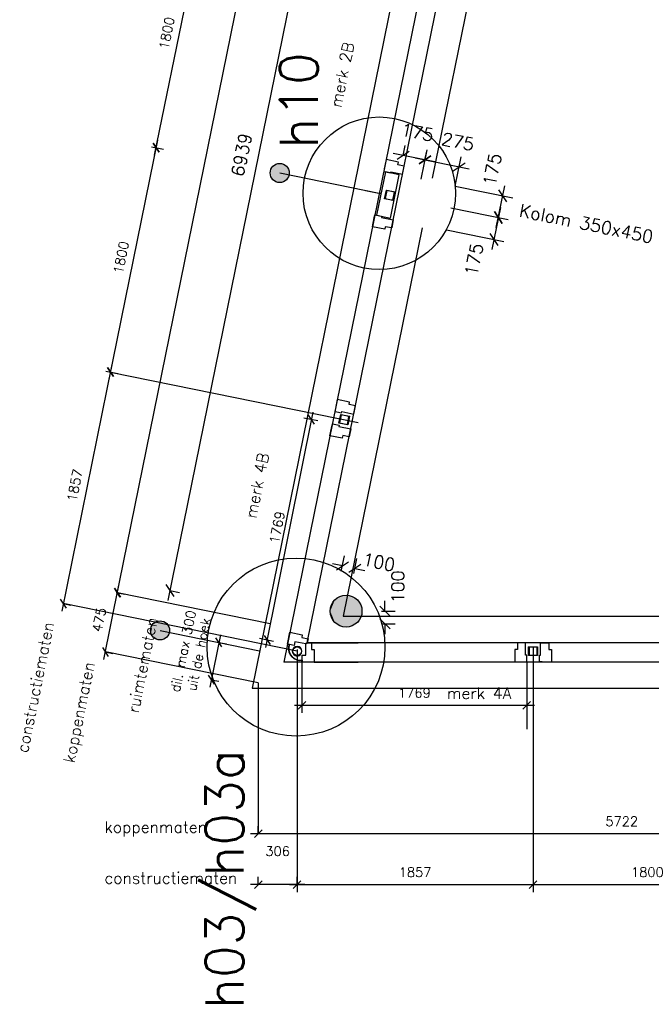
# Model space of a CAD drawing. Extents: x -84256 to 172857, y -58817 to 112048.
# Tile 1 of 90: x -84256 to -79285, y -58817 to -51075. Entities that reach past the tile are written whole.
import ezdxf

# ---------------------------------------------------------------- set-up
doc = ezdxf.new("R2010")
doc.units = 0
doc.header["$LTSCALE"] = 50
doc.header["$MEASUREMENT"] = 0
doc.header["$PDMODE"] = 3
doc.header["$PDSIZE"] = 0.001
doc.layers.get('0').update_dxf_attribs({"linetype": 'CONTINUOUS'})
doc.layers.get('DEFPOINTS').update_dxf_attribs({"linetype": 'CONTINUOUS'})
for name, color, linetype in [('_DETAILNUMMERS', 4, 'CONTINUOUS'), ('_DETAILNUMMERSTEKST', 4, 'CONTINUOUS'), ('A--01A1_ACEER', 1, 'CONTINUOUS'), ('A--A28--_F-2--', 7, 'CONTINUOUS'), ('A--A28--_F12--', 7, 'CONTINUOUS'), ('A--L21--', 3, 'CONTINUOUS'), ('A--L21A3_BUITENWAND', 3, 'CONTINUOUS'), ('A--L28--', 7, 'CONTINUOUS'), ('A--L28--_F-2--', 7, 'CONTINUOUS'), ('A--L28--_F12--', 7, 'CONTINUOUS'), ('A--L31--', 2, 'CONTINUOUS'), ('A--L31--_F123-', 7, 'CONTINUOUS'), ('A--L3A1_VPORTS', 1, 'CONTINUOUS'), ('A--M$1A-_F123-', 1, 'CONTINUOUS'), ('A--T$1A-25_TEKST', 2, 'CONTINUOUS'), ('A--T01A-18_TEKST', 1, 'CONTINUOUS'), ('TEKST_KOZIJNMERK', 10, 'CONTINUOUS'), ('X--LR---_CP', 7, 'CONTINUOUS')]:
    doc.layers.add(name, color=color, linetype=linetype)
doc.styles.add('ALFA-0_25', font='ROMANS')
doc.styles.add('B-01', font='SIMPLEX.SHX', dxfattribs={"width": 0.8, "height": 4.5})
doc.styles.add('HIEMSTRA', font='romans.shx')
doc.dimstyles.get("Standard").update_dxf_attribs({"dimscale": 40, "dimtxt": 2.5, "dimasz": 2, "dimexe": 0.3, "dimexo": 0.3, "dimgap": 2, "dimtad": 0, "dimdec": 0, "dimzin": 0, "dimdsep": 46, "dimtxsty": 'HIEMSTRA', "dimblk1": 'OBLIQUE', "dimblk2": 'OBLIQUE', "dimsah": 1, "dimcen": -0.09, "dimdle": 0.3, "dimse1": 1, "dimclrd": 2, "dimclre": 2, "dimclrt": 3, "dimadec": 0, "dimazin": 0, "dimtfac": 1, "dimtdec": 4, "dimtix": 1, "dimtmove": 0, "dimatfit": 3, "dimldrblk": 'OBLIQUE', "dimfxl": 1, "dimtvp": 625, "dimtolj": 1, "dimtzin": 0, "dimarcsym": 0})
doc.dimstyles.new('STANDARD$0', dxfattribs={"dimscale": 50, "dimtxt": 2.5, "dimasz": 2, "dimexe": 2, "dimexo": 0, "dimgap": 2, "dimtad": 1, "dimdec": 0, "dimzin": 0, "dimdsep": 46, "dimtxsty": 'ALFA-0_25', "dimblk1": 'OBLIQUE', "dimblk2": 'OBLIQUE', "dimsah": 1, "dimcen": -3, "dimdle": 2, "dimclrd": 1, "dimclre": 1, "dimclrt": 2, "dimadec": 0, "dimazin": 0, "dimtfac": 0.666667, "dimtofl": 0, "dimtmove": 2, "dimatfit": 3, "dimldrblk": 'OBLIQUE', "dimfxl": 1, "dimtvp": 0.833333, "dimtolj": 1, "dimtzin": 0, "dimarcsym": 0})

# ---------------------------------------------------------------- blocks, each defined once
blk = doc.blocks.new('_OBLIQUE')
at = {"color": 0, "linetype": 'ByBlock'}
blk.add_line((-0.5, -0.5), (0.5, 0.5), dxfattribs=at)
blk = doc.blocks.new('*D662')
at = {"layer": 'A--M$1A-_F123-', "color": 2, "lineweight": -2, "transparency": 16777216}
for p, q in [((10779.1, 13557.1), (10825.9, 13787)), ((10731.5, 13724.5), (11157.8, 13637.7)), ((11048.5, 13502.2), (11095.4, 13732.1))]:
    blk.add_line(p, q, dxfattribs=at)
at = {"layer": 'DEFPOINTS', "color": 0, "transparency": 16777216}
for p in [(11079.4, 13653.7), (10779.1, 13557.1), (11048.5, 13502.2)]:
    blk.add_point(p, dxfattribs=at)
at = {"layer": 'A--M$1A-_F123-', "color": 2, "lineweight": -2, "transparency": 16777216, "xscale": 80, "yscale": 80, "zscale": 80}
for p, rotation in [((10809.9, 13708.6), 168.4862903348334), ((11079.4, 13653.7), 348.4862903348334)]:
    blk.add_blockref('_OBLIQUE', p, dxfattribs=dict(at, rotation=rotation))
at = {"layer": 'A--M$1A-_F123-', "color": 3, "transparency": 16777216, "insert": (11069.7, 13851.4), "char_height": 100, "attachment_point": 5, "rotation": 348.48629, "style": 'HIEMSTRA'}
blk.add_mtext('\\A1;275', dxfattribs=at)
blk = doc.blocks.new('*D663')
at = {"layer": 'A--M$1A-_F123-', "color": 2, "lineweight": -2, "transparency": 16777216}
for p, q in [((11013.6, 13330.7), (11465.6, 13238.6)), ((11403.2, 13333), (11336.4, 13004.7)), ((10978.7, 13159.2), (11430.7, 13067.1))]:
    blk.add_line(p, q, dxfattribs=at)
at = {"layer": 'DEFPOINTS', "color": 0, "transparency": 16777216}
for p in [(11013.6, 13330.7), (10978.7, 13159.2), (11352.3, 13083.1)]:
    blk.add_point(p, dxfattribs=at)
at = {"layer": 'A--M$1A-_F123-', "color": 2, "lineweight": -2, "transparency": 16777216, "xscale": 80, "yscale": 80, "zscale": 80}
for p, rotation in [((11387.3, 13254.6), 78.48629033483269), ((11352.3, 13083.1), 258.4862903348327)]:
    blk.add_blockref('_OBLIQUE', p, dxfattribs=dict(at, rotation=rotation))
at = {"layer": 'A--M$1A-_F123-', "color": 3, "transparency": 16777216, "insert": (11196.2, 12925), "char_height": 100, "attachment_point": 5, "rotation": 78.48629, "style": 'HIEMSTRA'}
blk.add_mtext('\\A1;175', dxfattribs=at)
blk = doc.blocks.new('*D683')
at = {"color": 2, "linetype": 'ByBlock', "transparency": 16777216}
for p, q in [((10638.5, 13743.5), (10654.4, 13821.9)), ((10809.9, 13708.6), (10825.9, 13787)), ((10888.3, 13692.6), (10560.1, 13759.5))]:
    blk.add_line(p, q, dxfattribs=at)
at = {"layer": 'DEFPOINTS', "color": 0, "linetype": 'ByBlock', "transparency": 16777216}
for p in [(10638.5, 13743.5), (10638.5, 13743.5), (10809.9, 13708.6)]:
    blk.add_point(p, dxfattribs=at)
at = {"color": 2, "linetype": 'ByBlock', "transparency": 16777216, "xscale": 80, "yscale": 80, "zscale": 80}
for p, rotation in [((10638.5, 13743.5), 168.4862903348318), ((10809.9, 13708.6), 348.4862903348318)]:
    blk.add_blockref('_OBLIQUE', p, dxfattribs=dict(at, rotation=rotation))
at = {"color": 3, "linetype": 'ByBlock', "transparency": 16777216, "insert": (10750.1, 13924.5), "char_height": 100, "attachment_point": 5, "rotation": 348.48629, "style": 'HIEMSTRA'}
blk.add_mtext('\\A1;175', dxfattribs=at)
blk = doc.blocks.new('Q020476-')
at = {"layer": 'A--A28--_F12--', "color": 8}
for points in [[(-125, 0), (-47.8, 115.5), (0, 125)], [(-125, 0), (0, 125), (47.8, 115.5)], [(-125, 0), (-88.4, 88.4), (-47.8, 115.5)], [(-125, 0), (47.8, 115.5), (88.4, 88.4)], [(-125, 0), (-115.5, 47.8), (-88.4, 88.4)], [(-125, 0), (88.4, 88.4), (115.5, 47.8)], [(-125, 0), (115.5, 47.8), (125, 0)], [(-125, 0), (125, 0), (115.5, -47.8)], [(-125, 0), (115.5, -47.8), (88.4, -88.4)], [(-125, 0), (88.4, -88.4), (47.8, -115.5)], [(-125, 0), (47.8, -115.5), (0, -125)], [(-125, 0), (0, -125), (-47.8, -115.5)], [(-125, 0), (-47.8, -115.5), (-88.4, -88.4)], [(-125, 0), (-88.4, -88.4), (-115.5, -47.8)]]:
    blk.add_solid(points, dxfattribs=at)
at = {"layer": 'A--L28--_F12--', "color": 3, "linetype": 'Continuous'}
blk.add_lwpolyline([(-125, 0, -1), (125, 0, -1), (-125, 0)], format="xyb", close=True, dxfattribs=at)
at = {"layer": 'X--LR---_CP'}
for p in [(0, 125), (125, 0), (125, 0)]:
    blk.add_point(p, dxfattribs=at)
blk = doc.blocks.new('*D716')
at = {"color": 2, "linetype": 'ByBlock', "transparency": 16777216}
for p, q in [((10201.7, 17200.6), (8784.7, 10244.6)), ((10185.7, 17122.2), (10107.3, 17138.2)), ((8800.7, 10323), (8879.1, 10307))]:
    blk.add_line(p, q, dxfattribs=at)
at = {"layer": 'DEFPOINTS', "color": 0, "linetype": 'ByBlock', "transparency": 16777216}
for p in [(10185.7, 17122.2), (8800.7, 10323), (8800.7, 10323)]:
    blk.add_point(p, dxfattribs=at)
at = {"color": 2, "linetype": 'ByBlock', "transparency": 16777216, "xscale": 80, "yscale": 80, "zscale": 80}
for p, rotation in [((10185.7, 17122.2), 78.48629033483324), ((8800.7, 10323), 258.4862903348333)]:
    blk.add_blockref('_OBLIQUE', p, dxfattribs=dict(at, rotation=rotation))
at = {"color": 3, "linetype": 'ByBlock', "transparency": 16777216, "insert": (9365.8, 13748.6), "char_height": 100, "attachment_point": 5, "rotation": 78.48629, "style": 'HIEMSTRA'}
blk.add_mtext('\\A1;6939', dxfattribs=at)
blk = doc.blocks.new('*D729')
at = {"layer": 'A--M$1A-_F123-', "color": 2, "linetype": 'Continuous', "lineweight": -2, "transparency": 16777216}
for p, q in [((10494.7, 10159.9), (10494.7, 10239.9)), ((10467.8, 10159.9), (10574.7, 10159.9)), ((10467.8, 10059.9), (10574.7, 10059.9)), ((10494.7, 10059.9), (10494.7, 9979.9))]:
    blk.add_line(p, q, dxfattribs=at)
at = {"layer": 'DEFPOINTS', "color": 0, "linetype": 'Continuous', "transparency": 16777216}
for p in [(10467.8, 10159.9), (10494.7, 10159.9), (10467.8, 10059.9)]:
    blk.add_point(p, dxfattribs=at)
at = {"layer": 'A--M$1A-_F123-', "color": 2, "linetype": 'Continuous', "lineweight": -2, "transparency": 16777216, "xscale": 80, "yscale": 80, "zscale": 80}
for p, rotation in [((10494.7, 10159.9), 270), ((10494.7, 10059.9), 90)]:
    blk.add_blockref('_OBLIQUE', p, dxfattribs=dict(at, rotation=rotation))
at = {"layer": 'A--M$1A-_F123-', "color": 3, "linetype": 'Continuous', "transparency": 16777216, "insert": (10595.9, 10351.1), "char_height": 100, "attachment_point": 5, "rotation": 90, "style": 'HIEMSTRA'}
blk.add_mtext('\\A1;100', dxfattribs=at)
blk = doc.blocks.new('*D730')
at = {"layer": 'A--M$1A-_F123-', "color": 2, "linetype": 'Continuous', "lineweight": -2, "transparency": 16777216}
for p, q in [((10159.6, 10516.2), (10081.3, 10532.2)), ((10151.3, 10475.4), (10175.6, 10594.6)), ((10249.3, 10455.4), (10273.6, 10574.6)), ((10257.6, 10496.2), (10336, 10480.3))]:
    blk.add_line(p, q, dxfattribs=at)
at = {"layer": 'DEFPOINTS', "color": 0, "linetype": 'Continuous', "transparency": 16777216}
for p in [(10151.3, 10475.4), (10249.3, 10455.4), (10257.6, 10496.2)]:
    blk.add_point(p, dxfattribs=at)
at = {"layer": 'A--M$1A-_F123-', "color": 2, "linetype": 'Continuous', "lineweight": -2, "transparency": 16777216, "xscale": 80, "yscale": 80, "zscale": 80}
for p, rotation in [((10159.6, 10516.2), 348.4862903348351), ((10257.6, 10496.2), 168.486290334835)]:
    blk.add_blockref('_OBLIQUE', p, dxfattribs=dict(at, rotation=rotation))
at = {"layer": 'A--M$1A-_F123-', "color": 3, "linetype": 'Continuous', "transparency": 16777216, "insert": (10447.4, 10545.8), "char_height": 100, "attachment_point": 5, "rotation": 348.48629, "style": 'HIEMSTRA'}
blk.add_mtext('\\A1;100', dxfattribs=at)
blk = doc.blocks.new('*D734')
at = {"layer": 'A--M$1A-_F123-', "color": 2, "lineweight": -2, "transparency": 16777216}
for p, q in [((11048.5, 13502.2), (11500.6, 13410.1)), ((11371.3, 13176.2), (11438.2, 13504.4)), ((11013.6, 13330.7), (11465.6, 13238.6))]:
    blk.add_line(p, q, dxfattribs=at)
at = {"layer": 'DEFPOINTS', "color": 0, "transparency": 16777216}
for p in [(11048.5, 13502.2), (11422.2, 13426.1), (11013.6, 13330.7)]:
    blk.add_point(p, dxfattribs=at)
at = {"layer": 'A--M$1A-_F123-', "color": 2, "lineweight": -2, "transparency": 16777216, "xscale": 80, "yscale": 80, "zscale": 80}
for p, rotation in [((11422.2, 13426.1), 78.48629033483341), ((11387.3, 13254.6), 258.4862903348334)]:
    blk.add_blockref('_OBLIQUE', p, dxfattribs=dict(at, rotation=rotation))
at = {"layer": 'A--M$1A-_F123-', "color": 3, "transparency": 16777216, "insert": (11340.3, 13632.7), "char_height": 100, "attachment_point": 5, "rotation": 78.48629, "style": 'HIEMSTRA'}
blk.add_mtext('\\A1;175', dxfattribs=at)
blk = doc.blocks.new('*D745')
at = {"layer": 'A--M$1A-_F123-', "color": 1, "linetype": 'Continuous', "lineweight": -2, "transparency": 16777216}
for p, q in [((8282.1, 9780.9), (8400.7, 10363.5)), ((8388.7, 10304.7), (8447.5, 10292.7)), ((8294, 9839.7), (8352.8, 9827.7))]:
    blk.add_line(p, q, dxfattribs=at)
at = {"layer": 'DEFPOINTS', "color": 0, "linetype": 'Continuous', "transparency": 16777216}
for p in [(8388.7, 10304.7), (8388.7, 10304.7), (8294, 9839.7)]:
    blk.add_point(p, dxfattribs=at)
at = {"layer": 'A--M$1A-_F123-', "color": 1, "linetype": 'Continuous', "lineweight": -2, "transparency": 16777216, "xscale": 60, "yscale": 60, "zscale": 60}
for p, rotation in [((8388.7, 10304.7), 78.48629033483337), ((8294, 9839.7), 258.4862903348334)]:
    blk.add_blockref('_OBLIQUE', p, dxfattribs=dict(at, rotation=rotation))
at = {"layer": 'A--M$1A-_F123-', "color": 2, "linetype": 'Continuous', "transparency": 16777216, "insert": (8245.9, 10091.6), "char_height": 75, "attachment_point": 5, "rotation": 78.48629, "style": 'ALFA-0_25'}
blk.add_mtext('\\A1;475', dxfattribs=at)
blk = doc.blocks.new('Q020607-')
at = {"layer": 'A--A28--_F-2--', "color": 3}
for points in [[(-31.4, 31.5), (-35, -34.9), (-35, 35.1)], [(-31.4, 31.5), (-35, 35.1), (35, 35.1)], [(-31.4, 31.5), (-31.4, -31.3), (-35, -34.9)], [(35, 35.1), (31.4, 31.5), (-31.4, 31.5)], [(35, 35.1), (35, -34.9), (31.4, 31.5)], [(35, -34.9), (31.4, -31.3), (31.4, 31.5)], [(35, -34.9), (-35, -34.9), (-31.4, -31.3)], [(35, -34.9), (-31.4, -31.3), (31.4, -31.3)]]:
    blk.add_solid(points, dxfattribs=at)
at = {"layer": 'A--L28--_F-2--', "color": 3, "linetype": 'Continuous'}
blk.add_lwpolyline([(-35, -34.9), (-31.4, -31.3), (-31.4, 31.5), (31.4, 31.5), (31.4, -31.3), (-31.4, -31.3), (-35, -34.9), (35, -34.9), (35, 35.1), (-35, 35.1)], close=True, dxfattribs=at)
at = {"layer": 'X--LR---_CP', "color": 4, "linetype": 'Continuous'}
for p in [(-35, 0.1), (0, 0), (35, 0.1)]:
    blk.add_point(p, dxfattribs=at)
blk = doc.blocks.new('Q020664-')
at = {"layer": 'A--A28--_F-2--', "color": 3, "linetype": 'Continuous'}
for points in [[(-34, 0), (-38, 0), (-31.5, 13), (-35.2, 14.6)], [(-31.5, -13), (-35.2, -14.6), (-34, 0), (-38, 0)], [(-31.5, 13), (-35.2, 14.6), (-24.1, 24.1), (-26.9, 26.9)], [(-24.1, 24.1), (-26.9, 26.9), (-13, 31.5), (-14.6, 35.2)], [(-13, 31.5), (-14.6, 35.2), (0, 34), (0, 38)], [(0, 34), (0, 38), (13, 31.5), (14.6, 35.2)], [(13, 31.5), (14.6, 35.2), (24.1, 24.1), (26.9, 26.9)], [(24.1, 24.1), (26.9, 26.9), (31.5, 13), (35.2, 14.6)], [(31.5, 13), (35.2, 14.6), (34, 0), (38, 0)], [(34, 0), (38, 0), (31.5, -13), (35.2, -14.6)], [(-24.1, -24.1), (-26.9, -26.9), (-31.5, -13), (-35.2, -14.6)], [(-13, -31.5), (-14.6, -35.2), (-24.1, -24.1), (-26.9, -26.9)], [(0, -34), (0, -38), (-13, -31.5), (-14.6, -35.2)], [(13, -31.5), (14.6, -35.2), (0, -34), (0, -38)], [(24.1, -24.1), (26.9, -26.9), (13, -31.5), (14.6, -35.2)], [(31.5, -13), (35.2, -14.6), (24.1, -24.1), (26.9, -26.9)]]:
    blk.add_solid(points, dxfattribs=at)
at = {"layer": 'A--L28--_F-2--', "color": 3, "linetype": 'Continuous'}
blk.add_lwpolyline([(0, 38, 1), (0, -38, 1), (0, 38), (0, 34, -1), (0, -34, -1), (0, 34)], format="xyb", close=True, dxfattribs=at)
at = {"layer": 'X--LR---_CP', "color": 4, "linetype": 'Continuous'}
blk.add_point((0, 0), dxfattribs=at)
blk = doc.blocks.new('*D750')
at = {"layer": 'A--M$1A-_F123-', "color": 1, "linetype": 'Continuous', "lineweight": -2, "transparency": 16777216}
for p, q in [((9928.1, 11724.9), (9555, 9873.2)), ((9966, 11656.1), (9857.4, 11678)), ((9616.6, 9922), (9508, 9943.9))]:
    blk.add_line(p, q, dxfattribs=at)
at = {"layer": 'DEFPOINTS', "color": 0, "linetype": 'Continuous', "transparency": 16777216}
for p in [(9966, 11656.1), (9566.8, 9932.1), (9616.6, 9922)]:
    blk.add_point(p, dxfattribs=at)
at = {"layer": 'A--M$1A-_F123-', "color": 1, "linetype": 'Continuous', "lineweight": -2, "transparency": 16777216, "xscale": 60, "yscale": 60, "zscale": 60}
for p, rotation in [((9916.2, 11666.1), 78.60843282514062), ((9566.8, 9932.1), 258.6084328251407)]:
    blk.add_blockref('_OBLIQUE', p, dxfattribs=dict(at, rotation=rotation))
at = {"layer": 'A--M$1A-_F123-', "color": 2, "linetype": 'Continuous', "transparency": 16777216, "insert": (9645.9, 10818.3), "char_height": 75, "attachment_point": 5, "rotation": 78.60843, "style": 'ALFA-0_25'}
blk.add_mtext('\\A1;1769', dxfattribs=at)
blk = doc.blocks.new('*D751')
at = {"layer": 'A--M$1A-_F123-', "color": 1, "linetype": 'Continuous', "lineweight": -2, "transparency": 16777216}
for p, q in [((9841.8, 9446.2), (9841.8, 9359.7)), ((11610.8, 9446.2), (11610.8, 9359.7)), ((9781.8, 9419.7), (11670.8, 9419.7))]:
    blk.add_line(p, q, dxfattribs=at)
at = {"layer": 'DEFPOINTS', "color": 0, "linetype": 'Continuous', "transparency": 16777216}
for p in [(9841.8, 9446.2), (11610.8, 9446.2), (11610.8, 9419.7)]:
    blk.add_point(p, dxfattribs=at)
at = {"layer": 'A--M$1A-_F123-', "color": 1, "linetype": 'Continuous', "lineweight": -2, "transparency": 16777216, "xscale": 60, "yscale": 60, "zscale": 60, "rotation": 180}
blk.add_blockref('_OBLIQUE', (9841.8, 9419.7), dxfattribs=at)
at = {"layer": 'A--M$1A-_F123-', "color": 1, "linetype": 'Continuous', "lineweight": -2, "transparency": 16777216, "xscale": 60, "yscale": 60, "zscale": 60}
blk.add_blockref('_OBLIQUE', (11610.8, 9419.7), dxfattribs=at)
at = {"layer": 'A--M$1A-_F123-', "color": 2, "linetype": 'Continuous', "transparency": 16777216, "insert": (10726.3, 9517.2), "char_height": 75, "attachment_point": 5, "style": 'ALFA-0_25'}
blk.add_mtext('\\A1;1769', dxfattribs=at)
blk = doc.blocks.new('*D756')
at = {"layer": 'A--M$1A-_F123-', "color": 1, "linetype": 'Continuous', "lineweight": -2, "transparency": 16777216}
for p, q in [((8705.2, 13862.1), (8322, 11980.8)), ((8658.2, 13810.5), (8752, 13791.4)), ((8298.9, 12046.7), (8392.7, 12027.6))]:
    blk.add_line(p, q, dxfattribs=at)
at = {"layer": 'DEFPOINTS', "color": 0, "linetype": 'Continuous', "transparency": 16777216}
for p in [(8658.2, 13810.5), (8298.9, 12046.7), (8333.9, 12039.6)]:
    blk.add_point(p, dxfattribs=at)
at = {"layer": 'A--M$1A-_F123-', "color": 1, "linetype": 'Continuous', "lineweight": -2, "transparency": 16777216, "xscale": 60, "yscale": 60, "zscale": 60}
for p, rotation in [((8693.2, 13803.4), 78.48629033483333), ((8333.9, 12039.6), 258.4862903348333)]:
    blk.add_blockref('_OBLIQUE', p, dxfattribs=dict(at, rotation=rotation))
at = {"layer": 'A--M$1A-_F123-', "color": 2, "linetype": 'Continuous', "transparency": 16777216, "insert": (8418, 12940.9), "char_height": 75, "attachment_point": 5, "rotation": 78.48629, "style": 'ALFA-0_25'}
blk.add_mtext('\\A1;1800', dxfattribs=at)
blk = doc.blocks.new('*D757')
at = {"layer": 'A--M$1A-_F123-', "color": 1, "linetype": 'Continuous', "lineweight": -2, "transparency": 16777216}
for p, q in [((8345.9, 12098.4), (7951.3, 10161)), ((8333.9, 12039.6), (8392.7, 12027.6)), ((7963.2, 10219.8), (8022, 10207.8))]:
    blk.add_line(p, q, dxfattribs=at)
at = {"layer": 'DEFPOINTS', "color": 0, "linetype": 'Continuous', "transparency": 16777216}
for p in [(8333.9, 12039.6), (7963.2, 10219.8), (7963.2, 10219.8)]:
    blk.add_point(p, dxfattribs=at)
at = {"layer": 'A--M$1A-_F123-', "color": 1, "linetype": 'Continuous', "lineweight": -2, "transparency": 16777216, "xscale": 60, "yscale": 60, "zscale": 60}
for p, rotation in [((8333.9, 12039.6), 78.48629033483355), ((7963.2, 10219.8), 258.4862903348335)]:
    blk.add_blockref('_OBLIQUE', p, dxfattribs=dict(at, rotation=rotation))
at = {"layer": 'A--M$1A-_F123-', "color": 2, "linetype": 'Continuous', "transparency": 16777216, "insert": (8053.1, 11149.1), "char_height": 75, "attachment_point": 5, "rotation": 78.48629, "style": 'ALFA-0_25'}
blk.add_mtext('\\A1;1857', dxfattribs=at)
blk = doc.blocks.new('*D758')
at = {"layer": 'A--M$1A-_F123-', "color": 1, "linetype": 'Continuous', "lineweight": -2, "transparency": 16777216}
for p, q in [((11660.1, 8066), (11660.1, 7949.9)), ((13460.1, 8066), (13460.1, 7949.9)), ((11600.1, 8009.9), (13520.1, 8009.9))]:
    blk.add_line(p, q, dxfattribs=at)
at = {"layer": 'DEFPOINTS', "color": 0, "linetype": 'Continuous', "transparency": 16777216}
for p in [(11660.1, 8066), (13460.1, 8066), (13460.1, 8009.9)]:
    blk.add_point(p, dxfattribs=at)
at = {"layer": 'A--M$1A-_F123-', "color": 1, "linetype": 'Continuous', "lineweight": -2, "transparency": 16777216, "xscale": 60, "yscale": 60, "zscale": 60, "rotation": 180}
blk.add_blockref('_OBLIQUE', (11660.1, 8009.9), dxfattribs=at)
at = {"layer": 'A--M$1A-_F123-', "color": 1, "linetype": 'Continuous', "lineweight": -2, "transparency": 16777216, "xscale": 60, "yscale": 60, "zscale": 60}
blk.add_blockref('_OBLIQUE', (13460.1, 8009.9), dxfattribs=at)
at = {"layer": 'A--M$1A-_F123-', "color": 2, "linetype": 'Continuous', "transparency": 16777216, "insert": (12560.1, 8107.4), "char_height": 75, "attachment_point": 5, "style": 'ALFA-0_25'}
blk.add_mtext('\\A1;1800', dxfattribs=at)
blk = doc.blocks.new('*D761')
at = {"layer": 'A--M$1A-_F123-', "color": 1, "linetype": 'Continuous', "lineweight": -2, "transparency": 16777216}
for p, q in [((8681.2, 13744.6), (9064.5, 15625.9)), ((9017.5, 15574.3), (9111.3, 15555.2)), ((8658.2, 13810.5), (8752, 13791.4))]:
    blk.add_line(p, q, dxfattribs=at)
at = {"layer": 'DEFPOINTS', "color": 0, "linetype": 'Continuous', "transparency": 16777216}
for p in [(9017.5, 15574.3), (9052.5, 15567.1), (8658.2, 13810.5)]:
    blk.add_point(p, dxfattribs=at)
at = {"layer": 'A--M$1A-_F123-', "color": 1, "linetype": 'Continuous', "lineweight": -2, "transparency": 16777216, "xscale": 60, "yscale": 60, "zscale": 60}
for p, rotation in [((9052.5, 15567.1), 78.48629033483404), ((8693.2, 13803.4), 258.4862903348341)]:
    blk.add_blockref('_OBLIQUE', p, dxfattribs=dict(at, rotation=rotation))
at = {"layer": 'A--M$1A-_F123-', "color": 2, "linetype": 'Continuous', "transparency": 16777216, "insert": (8777.3, 14704.7), "char_height": 75, "attachment_point": 5, "rotation": 78.48629, "style": 'ALFA-0_25'}
blk.add_mtext('\\A1;1800', dxfattribs=at)
blk = doc.blocks.new('*D779')
at = {"layer": 'A--M$1A-_F123-', "color": 1, "linetype": 'Continuous', "lineweight": -2, "transparency": 16777216}
for p, q in [((9803.5, 9859.2), (9803.5, 7949.9)), ((9743.5, 8009.9), (11720.1, 8009.9)), ((11660.1, 8047.5), (11660.1, 7949.9))]:
    blk.add_line(p, q, dxfattribs=at)
at = {"layer": 'DEFPOINTS', "color": 0, "linetype": 'Continuous', "transparency": 16777216}
for p in [(9803.5, 9859.2), (11660.1, 8047.5), (11660.1, 8009.9)]:
    blk.add_point(p, dxfattribs=at)
at = {"layer": 'A--M$1A-_F123-', "color": 1, "linetype": 'Continuous', "lineweight": -2, "transparency": 16777216, "xscale": 60, "yscale": 60, "zscale": 60, "rotation": 180}
blk.add_blockref('_OBLIQUE', (9803.5, 8009.9), dxfattribs=at)
at = {"layer": 'A--M$1A-_F123-', "color": 1, "linetype": 'Continuous', "lineweight": -2, "transparency": 16777216, "xscale": 60, "yscale": 60, "zscale": 60}
blk.add_blockref('_OBLIQUE', (11660.1, 8009.9), dxfattribs=at)
at = {"layer": 'A--M$1A-_F123-', "color": 2, "linetype": 'Continuous', "transparency": 16777216, "insert": (10731.8, 8107.4), "char_height": 75, "attachment_point": 5, "style": 'ALFA-0_25'}
blk.add_mtext('\\A1;1857', dxfattribs=at)
blk = doc.blocks.new('*D780')
at = {"layer": 'A--M$1A-_F123-', "color": 1, "linetype": 'Continuous', "lineweight": -2, "transparency": 16777216}
for p, q in [((9497.4, 8409.9), (9497.4, 8469.9)), ((15219.6, 8409.9), (15219.6, 8469.9)), ((15279.6, 8409.9), (9437.4, 8409.9))]:
    blk.add_line(p, q, dxfattribs=at)
at = {"layer": 'DEFPOINTS', "color": 0, "linetype": 'Continuous', "transparency": 16777216}
for p in [(9497.4, 8409.9), (9497.4, 8409.9), (15219.6, 8409.9)]:
    blk.add_point(p, dxfattribs=at)
at = {"layer": 'A--M$1A-_F123-', "color": 1, "linetype": 'Continuous', "lineweight": -2, "transparency": 16777216, "xscale": 60, "yscale": 60, "zscale": 60, "rotation": 180}
blk.add_blockref('_OBLIQUE', (9497.4, 8409.9), dxfattribs=at)
at = {"layer": 'A--M$1A-_F123-', "color": 1, "linetype": 'Continuous', "lineweight": -2, "transparency": 16777216, "xscale": 60, "yscale": 60, "zscale": 60}
blk.add_blockref('_OBLIQUE', (15219.6, 8409.9), dxfattribs=at)
at = {"layer": 'A--M$1A-_F123-', "color": 2, "linetype": 'Continuous', "transparency": 16777216, "insert": (12358.5, 8507.4), "char_height": 75, "attachment_point": 5, "style": 'ALFA-0_25'}
blk.add_mtext('\\A1;5722', dxfattribs=at)
blk = doc.blocks.new('*D783')
at = {"layer": 'A--M$1A-_F123-', "color": 1, "linetype": 'Continuous', "lineweight": -2, "transparency": 16777216}
for p, q in [((8376.9, 10246.3), (10881.6, 22542.4)), ((10859.3, 22485.7), (10928.4, 22471.6)), ((8378.5, 10307.2), (8447.6, 10293.1))]:
    blk.add_line(p, q, dxfattribs=at)
at = {"layer": 'DEFPOINTS', "color": 0, "linetype": 'Continuous', "transparency": 16777216}
for p in [(10859.3, 22485.7), (10869.6, 22483.6), (8378.5, 10307.2)]:
    blk.add_point(p, dxfattribs=at)
at = {"layer": 'A--M$1A-_F123-', "color": 1, "linetype": 'Continuous', "lineweight": -2, "transparency": 16777216, "xscale": 60, "yscale": 60, "zscale": 60}
for p, rotation in [((10869.6, 22483.6), 78.48629033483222), ((8388.8, 10305.1), 258.4862903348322)]:
    blk.add_blockref('_OBLIQUE', p, dxfattribs=dict(at, rotation=rotation))
at = {"layer": 'A--M$1A-_F123-', "color": 2, "linetype": 'Continuous', "transparency": 16777216, "insert": (9533.7, 16413.8), "char_height": 75, "attachment_point": 5, "rotation": 78.48629, "style": 'ALFA-0_25'}
blk.add_mtext('\\A1;12429', dxfattribs=at)
blk = doc.blocks.new('*D805')
at = {"layer": 'A--M$1A-_F123-', "color": 1, "linetype": 'Continuous', "lineweight": -2, "transparency": 16777216}
for p, q in [((9497.4, 8009.9), (9497.4, 8069.9)), ((9803.5, 8009.9), (9803.5, 8069.9)), ((9863.5, 8009.9), (9437.4, 8009.9))]:
    blk.add_line(p, q, dxfattribs=at)
at = {"layer": 'DEFPOINTS', "color": 0, "linetype": 'Continuous', "transparency": 16777216}
for p in [(9497.4, 8009.9), (9497.4, 8009.9), (9803.5, 8009.9)]:
    blk.add_point(p, dxfattribs=at)
at = {"layer": 'A--M$1A-_F123-', "color": 1, "linetype": 'Continuous', "lineweight": -2, "transparency": 16777216, "xscale": 60, "yscale": 60, "zscale": 60, "rotation": 180}
blk.add_blockref('_OBLIQUE', (9497.4, 8009.9), dxfattribs=at)
at = {"layer": 'A--M$1A-_F123-', "color": 1, "linetype": 'Continuous', "lineweight": -2, "transparency": 16777216, "xscale": 60, "yscale": 60, "zscale": 60}
blk.add_blockref('_OBLIQUE', (9803.5, 8009.9), dxfattribs=at)
at = {"layer": 'A--M$1A-_F123-', "color": 2, "linetype": 'Continuous', "transparency": 16777216, "insert": (9650.5, 8272.4), "char_height": 75, "attachment_point": 5, "style": 'ALFA-0_25'}
blk.add_mtext('\\A1;306', dxfattribs=at)
blk = doc.blocks.new('DILATATIEVOEG')
at = {"layer": 'A--L21A3_BUITENWAND', "linetype": 'Continuous'}
h = blk.add_hatch(color=256, dxfattribs=at)
edge = h.paths.add_edge_path()
edge.add_arc((-800, 0), 75, 0, 360)
blk.add_line((-800, 0), (0, 0), dxfattribs=at)
blk.add_circle((-800, 0), 75, dxfattribs=at)
at = {"layer": 'X--LR---_CP', "linetype": 'Continuous'}
blk.add_point((0, 0), dxfattribs=at)
blk = doc.blocks.new('*D829')
at = {"color": 1, "linetype": 'ByBlock', "transparency": 16777216}
for p, q in [((9199.8, 9973), (9116, 9561.4)), ((9187.8, 9914.2), (9246.6, 9902.2)), ((9128, 9620.2), (9186.8, 9608.2))]:
    blk.add_line(p, q, dxfattribs=at)
at = {"layer": 'DEFPOINTS', "color": 0, "linetype": 'ByBlock', "transparency": 16777216}
for p in [(9187.8, 9914.2), (9128, 9620.2, -17), (9128, 9620.2, -17)]:
    blk.add_point(p, dxfattribs=at)
at = {"color": 1, "linetype": 'ByBlock', "transparency": 16777216, "xscale": 60, "yscale": 60, "zscale": 60}
for p, rotation in [((9187.8, 9914.2), 78.48629033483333), ((9128, 9620.2), 258.4862903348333)]:
    blk.add_blockref('_OBLIQUE', p, dxfattribs=dict(at, rotation=rotation))
at = {"color": 2, "linetype": 'ByBlock', "transparency": 16777216, "insert": (8967.6, 9832.2), "char_height": 75, "attachment_point": 5, "rotation": 78.48629, "style": 'ALFA-0_25'}
blk.add_mtext('\\A1;dil. max 300\\Puit de hoek', dxfattribs=at)
blk = doc.blocks.new('A$C33947343')
at = {"layer": '_DETAILNUMMERS'}
for centre, radius in [((1218, -11269.9), 600), ((563, -14838), 700)]:
    blk.add_circle(centre, radius, dxfattribs=at)
at = {"layer": 'A--01A1_ACEER'}
for p, q in [((684.7, -14805.5), (1050.9, -14805.5)), ((705.7, -14955.5), (1050.9, -14955.5))]:
    blk.add_line(p, q, dxfattribs=at)
at = {"layer": 'A--L21--'}
for points in [[(2299.8, -7888.3), (1635.2, -11150.8)], [(1555.4, -11542.7), (933.5, -14595.5), (6681.2, -14595.5)]]:
    blk.add_lwpolyline(points, dxfattribs=at)
at = {"layer": 'A--L21--', "color": 4, "linetype": 'Continuous', "elevation": 1}
blk.add_lwpolyline([(1265.7, -11101), (1196.1, -11442.7), (1305.8, -11465.1), (1375.5, -11123.4)], close=True, dxfattribs=at)
at = {"layer": 'A--L31--', "color": 2, "linetype": 'Continuous'}
for points in [[(1401.8, -11119.6), (1414.7, -11055.9), (1364.7, -11045.7), (1368.9, -11025.1), (1271.9, -11005.4), (1257.4, -11076.9), (1253, -11098.5), (1267.7, -11101.4), (1305.9, -11109.2), (1307.7, -11100.4)], [(1328.5, -11478.9), (1315.5, -11542.6), (1265.6, -11532.4), (1261.4, -11553), (1164.4, -11533.2), (1179, -11461.7), (1183.4, -11440.1), (1198, -11443.1), (1236.3, -11450.9), (1234.5, -11459.7)], [(1017.5, -13005.8), (1030.5, -12942.1), (980.5, -12931.9), (984.7, -12911.4), (887.7, -12891.6), (873.1, -12963.1), (868.7, -12984.7), (883.4, -12987.7), (921.7, -12995.5), (923.5, -12986.6)], [(993.9, -13121.5), (980.9, -13185.2), (931, -13175), (926.8, -13195.5), (829.8, -13175.8), (844.4, -13104.2), (848.8, -13082.7), (863.5, -13085.7), (901.7, -13093.5), (899.9, -13102.3)], [(650.7, -14805.5), (640.7, -14813.6), (554.6, -14796.3), (548.6, -14825.7), (510.4, -14818), (495.7, -14815), (514.6, -14721.9), (611.6, -14741.6), (607.5, -14762), (657.4, -14772.2)], [(610.7, -14955.5), (610.7, -14901.5), (640.7, -14901.5), (640.7, -14813.6), (650.7, -14805.5), (684.7, -14805.5), (684.7, -14856.5), (705.7, -14856.5), (705.7, -14955.5)], [(2369.7, -14805.4), (2304.7, -14805.4), (2304.7, -14856.4), (2283.7, -14856.4), (2283.7, -14955.4), (2356.7, -14955.4), (2378.7, -14955.4), (2378.7, -14940.4), (2378.7, -14901.4), (2369.7, -14901.4)], [(2487.7, -14805.4), (2552.7, -14805.5), (2552.7, -14856.5), (2573.7, -14856.5), (2573.7, -14955.5), (2500.7, -14955.4), (2478.7, -14955.4), (2478.7, -14940.4), (2478.7, -14901.4), (2487.7, -14901.4)]]:
    blk.add_lwpolyline(points, close=True, dxfattribs=at)
at = {"layer": 'A--L31--', "color": 3}
blk.add_lwpolyline([(499.6, -14815.8), (510.4, -14818), (507.3, -14837.8, 0.497206), (610.7, -14942), (610.7, -14953.1), (609.7, -14953.1), (609.7, -14943, -0.493398), (506.3, -14837.6), (509.2, -14818.7), (499.4, -14816.7)], format="xyb", close=True, dxfattribs=at)
at = {"layer": 'A--L31--_F123-', "color": 1, "linetype": 'Continuous'}
for p, q in [((2807.4, -2440.5), (216.3, -15160.5)), ((2242.2, -6241.9), (467.2, -14955.5)), ((650.9, -14805.5), (2393.4, -6251.3)), ((1108.9, -11247.7), (1226.5, -11271.6)), ((5913.4, -14805.5), (650.9, -14805.5)), ((5892.4, -14955.5), (467.2, -14955.5)), ((216.3, -15160.5, -17), (5987.4, -15160.5, 0.4))]:
    blk.add_line(p, q, dxfattribs=at)
at = {"layer": 'A--M$1A-_F123-', "linetype": 'Continuous'}
for p, q in [((-898.2, -12675.8), (1050.7, -13072.8)), ((360.5, -14655.5), (-843.3, -14410.3)), ((571.4, -14870.5), (-1268.9, -14495.6)), ((2428, -14835.5), (2428, -16705.5)), ((265.3, -15120.5), (-938, -14875.3)), ((609.7, -14953.1), (609.7, -15295.7)), ((2378.7, -14953.1), (2378.7, -15483.4)), ((265.3, -15120.5), (265.3, -16305.5))]:
    blk.add_line(p, q, dxfattribs=at)
at = {"layer": 'X--LR---_CP', "linetype": 'Continuous'}
blk.add_point((1299.6, -11082.9), dxfattribs=at)
at = {"layer": 'A--L21A3_BUITENWAND', "color": 1, "rotation": 348.4862903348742}
for p in [(1218, -11269.9), (276.2, -14866.5)]:
    blk.add_blockref('DILATATIEVOEG', p, dxfattribs=at)
at = {"layer": 'A--L28--', "xscale": -1}
for p, rotation in [((1301.5, -11286.2), 78.48629033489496), ((942.2, -13050), 78.48629033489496), ((2428, -14870.4), 179.9962903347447)]:
    blk.add_blockref('Q020607-', p, dxfattribs=dict(at, rotation=rotation))
at = {"layer": 'A--L28--'}
blk.add_blockref('Q020476-', (957, -14555.5), dxfattribs=at)
at = {"layer": 'A--L28--', "rotation": 90}
blk.add_blockref('Q020664-', (571.4, -14870.5), dxfattribs=at)
at = {"layer": '_DETAILNUMMERSTEKST', "style": 'ALFA-0_25'}
for s, p in [('h10', (734.7, -10919.3)), ('h03/h03a', (149.4, -17684.8))]:
    blk.add_text(s, height=300, rotation=90, dxfattribs=at).set_placement(p)
at = {"layer": 'A--T$1A-25_TEKST', "style": 'B-01'}
blk.add_text('Kolom 350x450', height=100, rotation=348.47958, dxfattribs=at).set_placement((2311.9, -11450.2))
at = {"layer": 'A--T01A-18_TEKST', "style": 'HIEMSTRA'}
for s, p in [('ruimtematen', (-677.3, -15363)), ('constructiematen', (-1549.4, -15675.8)), ('koppenmaten', (-1181.3, -15755.3))]:
    blk.add_text(s, height=90, rotation=78.48629, dxfattribs=at).set_placement(p)
for s, p in [('koppenmaten', (-944.8, -16298.8, 20)), ('constructiematen', (-944.8, -16698.8, 20))]:
    blk.add_text(s, height=90, dxfattribs=at).set_placement(p)
at = {"layer": 'TEKST_KOZIJNMERK', "style": 'HIEMSTRA'}
for s, p in [('merk 2B', (917.9, -10602.4)), ('merk 4B', (248.1, -13832.2))]:
    blk.add_text(s, height=90, rotation=78.486, dxfattribs=at).set_placement(p)
blk.add_text('merk 4A', height=90, dxfattribs=at).set_placement((1749.3, -15246.3, 20))
at = {"layer": 'A--M$1A-_F123-', "linetype": 'Continuous'}
for p1, p2, distance, picture, middle in [((-853.6, -14408.2), (1627.2, -2229.7), -10.5, '*D783', (301.6, -8301.5)), ((-574, -10904.9), (-214.7, -9141.1), -35.8, '*D761', (-454.8, -10010.7)), ((-574, -10904.9), (-933.2, -12668.7), 35.8, '*D756', (-814.1, -11774.4)), ((-898.2, -12675.8), (-1268.9, -14495.6), 0, '*D757', (-1179.1, -13566.2)), ((733.9, -13059.3), (384.5, -14793.3), -50.8, '*D750', (413.8, -13897)), ((-938.1, -14875.7), (-843.4, -14410.7), 0, '*D745', (-986.3, -14623.7))]:
    dim = blk.add_aligned_dim(p1=p1, p2=p2, distance=distance, dimstyle='STANDARD$0', override={"dimscale": 30}, dxfattribs=at)
    dim.commit()
    dim.dimension.update_dxf_attribs({"geometry": picture, "text_midpoint": middle, "insert": (-9232.1, -24715.4)})
dim = blk.add_aligned_dim(p1=(953.6, -7593.1), p2=(-431.4, -14392.4), distance=0, dimstyle='Standard', dxfattribs=at)
dim.commit()
dim.dimension.update_dxf_attribs({"geometry": '*D716', "text_midpoint": (133.7, -10966.8), "insert": (-9232.1, -24715.4)})
at = {"layer": 'A--M$1A-_F123-'}
for base, p1, p2, angle, picture, middle in [((1406.3, -10971.9), (1577.8, -11006.8), (1406.3, -10971.9), 168.48629, '*D683', (1518, -10790.8)), ((1847.3, -11061.7), (1546.9, -11158.3), (1816.4, -11213.2), 348.48629, '*D662', (1837.6, -10864)), ((2190.1, -11289.3), (1781.5, -11384.7), (1816.4, -11213.2), 78.48629, '*D734', (2108.2, -11082.7)), ((2120.2, -11632.3), (1781.5, -11384.7), (1746.5, -11556.2), 258.48629, '*D663', (1964, -11790.4))]:
    dim = blk.add_linear_dim(base=base, p1=p1, p2=p2, angle=angle, dimstyle='Standard', dxfattribs=at)
    dim.commit()
    dim.dimension.update_dxf_attribs({"geometry": picture, "text_midpoint": middle, "dimtype": 129, "insert": (-9232.1, -24715.4)})
at = {"layer": 'A--M$1A-_F123-', "linetype": 'Continuous'}
for base, p1, p2, angle, picture, middle, dimtype in [((1025.5, -14219.1), (919.2, -14240), (1017.2, -14259.9), 348.48629, '*D730', (1215.3, -14169.6), 129), ((1262.6, -14555.5), (1235.7, -14655.5), (1235.7, -14555.5), 90, '*D729', (1363.7, -14364.2), 128)]:
    dim = blk.add_linear_dim(base=base, p1=p1, p2=p2, angle=angle, dimstyle='STANDARD$0', override={"dimscale": 40, "dimtxsty": 'HIEMSTRA', "dimclrd": 2, "dimclre": 2, "dimclrt": 3, "dimtfac": 1}, dxfattribs=at)
    dim.commit()
    dim.dimension.update_dxf_attribs({"geometry": picture, "text_midpoint": middle, "dimtype": dimtype, "insert": (-9232.1, -24715.4)})
dim = blk.add_linear_dim(base=(-104.2, -15095.2, -17), p1=(-44.3, -14801.2), p2=(-104.2, -15095.2, -17), angle=258.48629, text='dil. max <>\\Puit de hoek', dimstyle='STANDARD$0', override={"dimscale": 30}, dxfattribs=at)
dim.commit()
dim.dimension.update_dxf_attribs({"geometry": '*D829', "text_midpoint": (-264.5, -14883.2), "dimtype": 129, "insert": (-9232.1, -24715.4)})
for base, p1, p2, picture, middle in [((2428, -16705.5), (571.4, -14856.2), (2428, -16667.9), '*D779', (1499.7, -16608)), ((2378.7, -15295.7), (609.7, -15269.2), (2378.7, -15269.2), '*D751', (1494.2, -15198.2)), ((265.3, -16305.5), (5987.4, -16305.5), (265.3, -16305.5), '*D780', (3126.4, -16208)), ((265.3, -16705.5), (571.4, -16705.5), (265.3, -16705.5), '*D805', (418.3, -16443)), ((4228, -16705.5), (2428, -16649.3), (4228, -16649.3), '*D758', (3328, -16608))]:
    dim = blk.add_linear_dim(base=base, p1=p1, p2=p2, dimstyle='STANDARD$0', override={"dimscale": 30}, dxfattribs=at)
    dim.commit()
    dim.dimension.update_dxf_attribs({"geometry": picture, "text_midpoint": middle, "insert": (-9232.1, -24715.4)})

msp = doc.modelspace()

# ---------------------------------------------------------------- block references
at = {"layer": 'A--L3A1_VPORTS'}
msp.add_blockref('A$C33947343', (-82644.2, -41169.9), dxfattribs=at)

doc.saveas('drawing.dxf')
